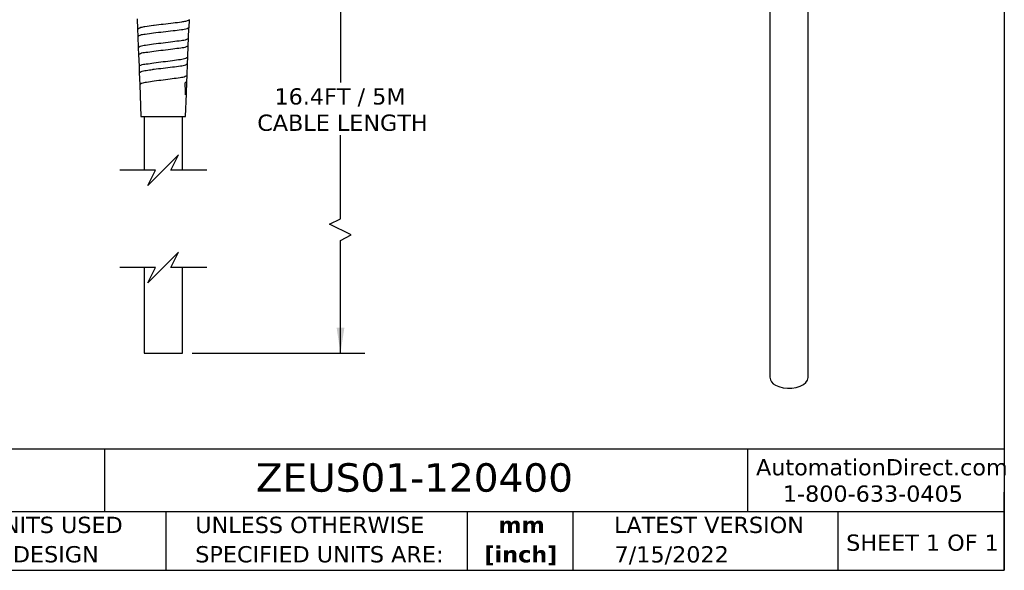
# Model space of a CAD drawing. Header units: millimetres. Extents: x 13 to 546, y 13 to 419.
# Tile 9 of 18: x 289 to 546, y 13 to 156. Entities that reach past the tile are written whole.
import ezdxf

# ---------------------------------------------------------------- set-up
doc = ezdxf.new("R2010")
doc.units = ezdxf.units.MM
doc.header["$LTSCALE"] = 2
doc.linetypes.add('SLD-Solid', pattern=[0])
doc.layers.add('DIMENSIONS', color=140, linetype='SLD-Solid', lineweight=25)
doc.layers.add('TEXT', color=140, linetype='SLD-Solid', lineweight=25)
doc.styles.add('SLDTEXTSTYLE0', font='VERDANA.TTF')
doc.styles.add('SLDTEXTSTYLE1', font='VERDANAB.TTF')
doc.dimstyles.new('SLDDIMSTYLE0', dxfattribs={"dimtxt": 4.316016, "dimasz": 6.604, "dimexe": 0, "dimexo": 0.0625, "dimgap": 1.079004, "dimtad": 0, "dimtih": 1, "dimtoh": 1, "dimrnd": 1e-09, "dimzin": 12, "dimdsep": 46, "dimtxsty": 'SLDTEXTSTYLE0', "dimsah": 1, "dimcen": 0.09, "dimadec": 0, "dimazin": 3, "dimtfac": 1, "dimtofl": 0, "dimtmove": 0, "dimatfit": 3, "dimfxl": 0, "dimfrac": 2, "dimtolj": 1, "dimtzin": 12, "dimarcsym": 0})

# ---------------------------------------------------------------- blocks, each defined once
blk = doc.blocks.new('SW_NOTE_0_1')
at = {"layer": 'TEXT', "color": 0, "char_height": 4.233, "attachment_point": 2, "style": 'SLDTEXTSTYLE1'}
for s, insert in [('mm', (5.69, 5.38)), ('[inch]', (5.52, -2.27))]:
    blk.add_mtext(s, dxfattribs=dict(at, insert=insert))
blk = doc.blocks.new('SW_NOTE_0_2')
at = {"layer": 'TEXT', "color": 0, "char_height": 4.2333, "attachment_point": 1, "style": 'SLDTEXTSTYLE0'}
for s, insert in [('UNLESS OTHERWISE ', (0, 5.38)), ('SPECIFIED UNITS ARE:', (0, -2.27))]:
    blk.add_mtext(s, dxfattribs=dict(at, insert=insert))
blk = doc.blocks.new('SW_NOTE_0_6')
at = {"layer": 'TEXT', "color": 0, "char_height": 4.2333, "attachment_point": 1, "style": 'SLDTEXTSTYLE0'}
for s, insert in [('METRIC UNITS USED ', (0, 5.38)), ('FOR PART DESIGN', (0, -2.27))]:
    blk.add_mtext(s, dxfattribs=dict(at, insert=insert))
blk = doc.blocks.new('_D_5')
at = {"layer": 'DIMENSIONS'}
for p, q in [((360.9, 188.33), (379.41, 188.33)), ((373.06, 188.33), (373.06, 139.75)), ((373.06, 104.28), (373.06, 126.03)), ((370.24, 102.87), (373.06, 104.28)), ((375.88, 100.05), (370.24, 102.87)), ((373.06, 98.64), (375.88, 100.05)), ((373.06, 69.3), (373.06, 98.64)), ((334.4, 69.3), (379.41, 69.3))]:
    blk.add_line(p, q, dxfattribs=at)
for points in [[(373.06, 188.33), (372.05, 181.73), (374.08, 181.73)], [(373.06, 69.3), (374.08, 75.91), (372.05, 75.91)]]:
    blk.add_solid(points, dxfattribs=at)
at = {"layer": 'DIMENSIONS', "char_height": 4.2333, "attachment_point": 1, "style": 'SLDTEXTSTYLE0'}
for s, insert in [('16.4FT / 5M', (355.85, 138.27)), ('CABLE LENGTH', (351.36, 131.41))]:
    blk.add_mtext(s, dxfattribs=dict(at, insert=insert))

msp = doc.modelspace()

# ---------------------------------------------------------------- linework, layer by layer
for p, q in [((484.993, 173.111), (484.993, 63.001)), ((494.993, 63.001), (494.993, 173.111)), ((320.062, 156.386), (320.168, 153.691)), ((333.459, 151.251), (333.57, 154.057)), ((333.58, 154.069), (333.662, 156.129)), ((320.158, 153.685), (320.236, 151.733)), ((320.245, 151.734), (320.359, 148.824)), ((320.337, 151.738), (320.368, 151.877)), ((333.269, 146.408), (333.387, 149.399)), ((333.395, 149.399), (333.468, 151.25)), ((320.351, 148.824), (320.422, 147.053)), ((320.429, 147.053), (320.549, 143.998)), ((333.208, 144.701), (333.276, 146.408)), ((320.543, 143.997), (320.609, 142.344)), ((333.08, 141.597), (333.202, 144.701)), ((320.614, 142.344), (320.737, 139.198)), ((333.02, 139.98), (333.085, 141.597)), ((320.734, 139.198), (321.062, 130.946)), ((333.017, 139.98), (332.583, 139.699)), ((332.892, 136.806), (333.017, 139.98)), ((332.644, 136.591), (332.894, 136.806)), ((332.662, 130.946), (332.894, 136.806)), ((321.062, 130.946), (332.662, 130.946)), ((321.862, 130.946), (321.862, 116.967)), ((331.862, 116.967), (331.862, 130.946)), ((321.862, 91.567), (321.862, 69.303)), ((331.862, 69.303), (331.862, 91.567)), ((321.862, 69.303), (326.862, 69.303)), ((326.862, 69.303), (331.862, 69.303))]:
    msp.add_line(p, q)
at = {"flags": 128}
msp.add_lwpolyline([(486.457, 60.96), (487.368, 60.544), (488.42, 60.261), (489.557, 60.125), (490.718, 60.145), (491.839, 60.318), (492.861, 60.636), (493.728, 61.082), (494.394, 61.631), (494.823, 62.254), (494.991, 62.917), (494.993, 63.001)], dxfattribs=at)
for centre, radius, start, end in [((120.004, 134.205), 212.653, 0.64283, 1.48033), ((487.426, 63.201), 2.441, 184.69558, 246.62456)]:
    msp.add_arc(centre, radius, start, end)
for points, knots in [([(320.158, 153.685), (320.318, 153.803), (320.565, 153.986), (320.863, 154.052), (320.969, 154.075)], [0, 0, 0, 0, 0.6445932, 1, 1, 1, 1]), ([(333.58, 154.063), (333.409, 153.957), (332.812, 153.588), (331.344, 153.478), (329.302, 153.152), (326.865, 152.898), (324.434, 152.647), (322.416, 152.316), (320.969, 152.214), (320.397, 151.839), (320.236, 151.733)], [0, 0, 0, 0, 0.0438596, 0.15323568, 0.31435011, 0.50322376, 0.69145207, 0.85083136, 0.95794896, 1, 1, 1, 1]), ([(324.532, 154.632), (324.449, 154.622), (323.638, 154.521), (322.443, 154.376), (321.347, 154.152), (320.969, 154.075)], [0, 0, 0, 0, 0.06977, 0.6793115, 1, 1, 1, 1]), ([(332.635, 155.699), (332.308, 155.637), (331.253, 155.435), (329.324, 155.194), (326.948, 154.918), (325.309, 154.724), (324.532, 154.632)], [0, 0, 0, 0, 0.1221068, 0.394194, 0.7130594, 1, 1, 1, 1]), ([(333.662, 156.129), (333.492, 156.013), (333.178, 155.799), (332.805, 155.731), (332.635, 155.699)], [0, 0, 0, 0, 0.5430958, 1, 1, 1, 1]), ([(333.459, 151.247), (333.292, 151.137), (332.712, 150.756), (331.262, 150.638), (329.259, 150.3), (326.865, 150.036), (324.478, 149.774), (322.499, 149.432), (321.071, 149.32), (320.517, 148.934), (320.359, 148.824)], [0, 0, 0, 0, 0.04441427, 0.15382425, 0.31475892, 0.50333873, 0.6912466, 0.8503754, 0.95743882, 1, 1, 1, 1]), ([(320.429, 147.053), (320.585, 147.16), (321.135, 147.535), (322.546, 147.641), (324.503, 147.973), (326.864, 148.226), (329.231, 148.482), (331.214, 148.81), (332.645, 148.923), (333.221, 149.293), (333.387, 149.399)], [0, 0, 0, 0, 0.04236442, 0.14943558, 0.30864154, 0.49665391, 0.68533578, 0.84634298, 0.95576144, 1, 1, 1, 1]), ([(320.549, 143.998), (320.702, 144.107), (321.237, 144.49), (322.628, 144.603), (324.548, 144.942), (326.867, 145.203), (329.191, 145.466), (331.136, 145.801), (332.547, 145.921), (333.107, 146.299), (333.269, 146.408)], [0, 0, 0, 0, 0.04283049, 0.14990515, 0.30894074, 0.49670668, 0.68514133, 0.84597094, 0.95536593, 1, 1, 1, 1]), ([(324.069, 143.177), (324.198, 143.194), (325.128, 143.316), (326.862, 143.527), (329.168, 143.778), (331.094, 144.107), (332.49, 144.223), (333.047, 144.593), (333.208, 144.7)], [0, 0, 0, 0, 0.0418731, 0.3022207, 0.5635225, 0.7865566, 0.9382492, 1, 1, 1, 1]), ([(320.609, 142.344), (320.76, 142.451), (321.291, 142.826), (322.533, 142.924), (323.526, 143.088), (324.069, 143.177)], [0, 0, 0, 0, 0.1531316, 0.537401, 1, 1, 1, 1]), ([(333.085, 141.597), (332.927, 141.488), (332.385, 141.114), (331.011, 140.992), (329.123, 140.66), (326.865, 140.397), (324.613, 140.137), (322.751, 139.801), (321.398, 139.686), (320.882, 139.307), (320.734, 139.198)], [0, 0, 0, 0, 0.044967, 0.1544452, 0.3152304, 0.5035334, 0.6911229, 0.8499906, 0.9569793, 1, 1, 1, 1]), ([(332.892, 136.806), (332.887, 136.787), (332.857, 136.676), (332.74, 136.629), (332.642, 136.59)], [0, 0, 0, 0, 0.1686427, 1, 1, 1, 1])]:
    msp.add_open_spline(points, degree=3, knots=knots)
at = {"layer": 'DIMENSIONS', "color": 140}
for p, q in [((330.862, 120.967), (326.862, 116.967)), ((328.862, 116.967), (330.862, 120.967)), ((324.862, 116.967), (315.512, 116.967)), ((326.862, 116.967), (322.862, 112.967)), ((322.862, 112.967), (324.862, 116.967)), ((338.212, 116.967), (328.862, 116.967)), ((330.862, 95.567), (326.862, 91.567)), ((328.862, 91.567), (330.862, 95.567)), ((324.862, 91.567), (315.512, 91.567)), ((326.862, 91.567), (322.862, 87.567)), ((322.862, 87.567), (324.862, 91.567)), ((338.212, 91.567), (328.862, 91.567))]:
    msp.add_line(p, q, dxfattribs=at)
at = {"layer": 'TEXT'}
for p, q in [((546.1, 419.1), (546.1, 12.7)), ((546.1, 44.252), (12.7, 44.252)), ((311.518, 44.252), (311.518, 27.94)), ((479.151, 44.252), (479.151, 27.94)), ((546.1, 12.7), (546.1, 33.02)), ((546.1, 27.94), (12.7, 27.94)), ((327.56, 27.94), (327.56, 12.7)), ((406.049, 27.94), (406.049, 12.7)), ((433.624, 27.94), (433.624, 12.7)), ((502.697, 27.94), (502.697, 12.7)), ((12.7, 12.7), (546.1, 12.7))]:
    msp.add_line(p, q, dxfattribs=at)

# ---------------------------------------------------------------- block references
for name, p in [('SW_NOTE_0_6', (256.957, 21.271)), ('SW_NOTE_0_2', (335.216, 21.271)), ('SW_NOTE_0_1', (414.572, 21.266))]:
    msp.add_blockref(name, p, dxfattribs=at)

# ---------------------------------------------------------------- texts
at = {"layer": 'TEXT', "style": 'SLDTEXTSTYLE0'}
for s, insert, char_height, attachment_point in [('AutomationDirect.com', (481.39, 41.673), 4.23333, 1), ('ZEUS01-120400', (351.004, 40.588), 7.40833, 1), ('1-800-633-0405', (488.383, 34.794), 4.23333, 1), ('LATEST VERSION', (469.104, 26.648), 4.23333, 2), ('SHEET 1 OF 1', (504.883, 22.023), 4.23333, 1), ('7/15/2022', (459.403, 18.975), 4.2333, 2)]:
    msp.add_mtext(s, dxfattribs=dict(at, insert=insert, char_height=char_height, attachment_point=attachment_point))

# ---------------------------------------------------------------- dimensions: what is measured, and where the dimension line sits
at = {"layer": 'DIMENSIONS'}
dim = msp.add_linear_dim(base=(373.062, 69.303), p1=(358.362, 188.333), p2=(331.862, 69.303), angle=90, text='16.4FT / 5M\\PCABLE LENGTH', dimstyle='SLDDIMSTYLE0', dxfattribs=at)
dim.commit()
dim.dimension.update_dxf_attribs({"geometry": '_D_5', "text_midpoint": (373.062, 132.891), "dimtype": 160})

doc.saveas('drawing.dxf')
